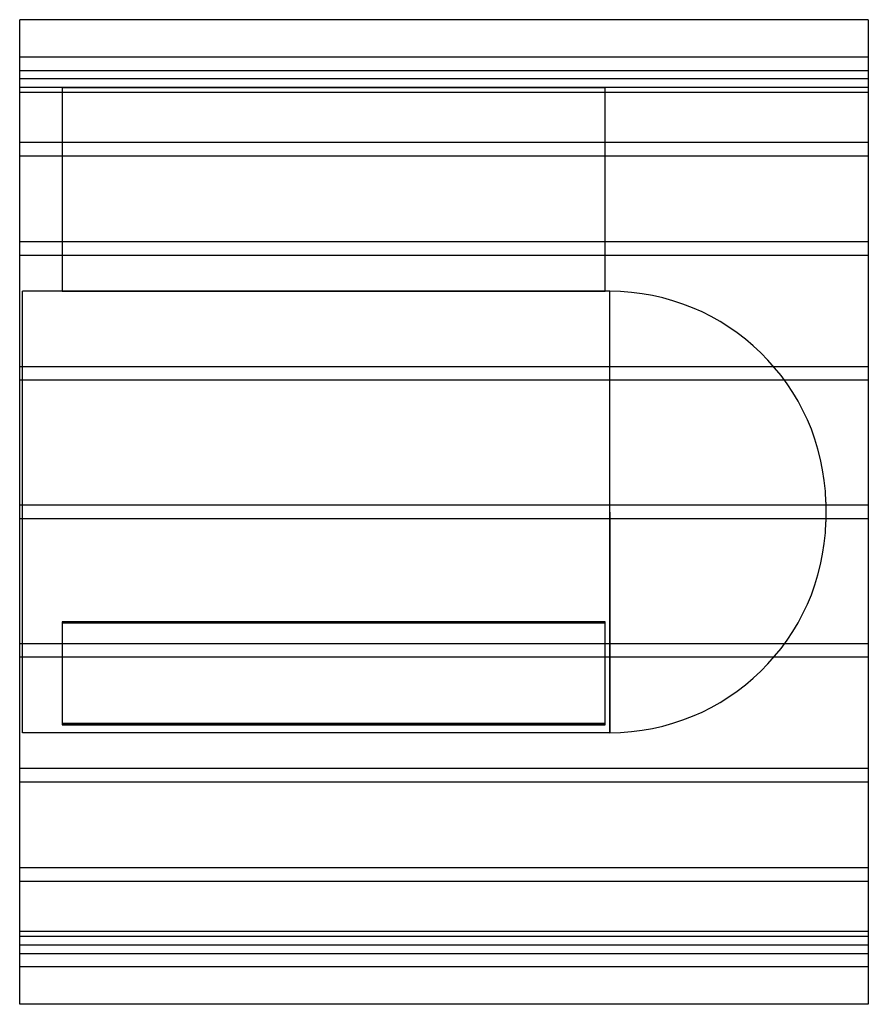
# Model space of a CAD drawing. Header units: millimetres. Extents: x -625 to 625, y -725 to 725.
import ezdxf

# ---------------------------------------------------------------- set-up
doc = ezdxf.new("R2010")
doc.units = ezdxf.units.MM
doc.layers.add('HIDDEN', color=7, linetype='Continuous')
doc.layers.add('THICK', color=7, linetype='Continuous')

msp = doc.modelspace()

# ---------------------------------------------------------------- linework, layer by layer
at = {"layer": 'HIDDEN'}
for p, q in [((625, 670), (-625, 670)), ((-625, 650), (625, 650)), ((625, 637.7), (-625, 637.7)), ((625, 637.7), (-625, 637.7)), ((-562.5, 625), (-625, 625)), ((-562.5, 625), (-562.5, 325)), ((-562.5, 625), (237.5, 625)), ((-562.5, 625), (-562.5, 625)), ((237.5, 625), (-562.5, 625)), ((237.5, 325), (237.5, 625)), ((237.5, 625), (237.5, 625)), ((625, 625), (237.5, 625)), ((625, 617.7), (-625, 617.7)), ((625, 617.7), (-625, 617.7)), ((625, 544), (-625, 544)), ((625, 544), (-625, 544)), ((625, 524), (-625, 524)), ((625, 524), (-625, 524)), ((625, 397.9), (-625, 397.9)), ((625, 397.9), (-625, 397.9)), ((625, 377.9), (-625, 377.9)), ((625, 377.9), (-625, 377.9)), ((-621, 0), (-621, 325)), ((-562.5, 325), (-621, 325)), ((237.5, 325), (-562.5, 325)), ((-562.5, 325), (237.5, 325)), ((244.1, 325), (237.5, 325)), ((244.1, 0), (244.1, 325)), ((625, 214), (-625, 214)), ((625, 214), (-625, 214)), ((625, 194), (-625, 194)), ((625, 194), (-625, 194)), ((625, 10), (-625, 10)), ((625, 10), (-625, 10)), ((244.1, 0), (244.1, -325)), ((562.5, 14.5), (562.5, 0)), ((625, -10), (-625, -10)), ((625, -10), (-625, -10)), ((-621, -325), (-621, 0)), ((244.1, -325), (244.1, 0)), ((562.5, 0), (562.5, -14.5)), ((-562.5, -161.6), (237.5, -161.6)), ((237.5, -161.6), (-562.5, -161.6)), ((-562.5, -161.6), (-562.5, -311.6)), ((237.5, -163.4), (-562.5, -163.4)), ((-562.5, -163.4), (237.5, -163.4)), ((237.5, -311.6), (237.5, -161.6)), ((625, -194), (-625, -194)), ((625, -194), (-625, -194)), ((625, -214), (-625, -214)), ((625, -214), (-625, -214)), ((237.5, -311.6), (-562.5, -311.6)), ((-562.5, -311.6), (-562.5, -313.4)), ((-562.5, -311.6), (237.5, -311.6)), ((-562.5, -313.4), (237.5, -313.4)), ((237.5, -313.4), (-562.5, -313.4)), ((237.5, -313.4), (237.5, -311.6)), ((244.1, -325), (-621, -325)), ((625, -377.9), (-625, -377.9)), ((625, -377.9), (-625, -377.9)), ((625, -397.9), (-625, -397.9)), ((625, -397.9), (-625, -397.9)), ((625, -524), (-625, -524)), ((625, -524), (-625, -524)), ((625, -544), (-625, -544)), ((625, -544), (-625, -544)), ((625, -617.7), (-625, -617.7)), ((625, -617.7), (-625, -617.7)), ((625, -625), (-625, -625)), ((625, -637.7), (-625, -637.7)), ((625, -637.7), (-625, -637.7)), ((-625, -650), (625, -650)), ((625, -670), (-625, -670))]:
    msp.add_line(p, q, dxfattribs=at)
for centre, start, end in [((244.1, 6.5), 1.4358, 90), ((244.1, -6.5), 270, 358.5642)]:
    msp.add_arc(centre, 318.5, start, end, dxfattribs=at)
at = {"layer": 'THICK'}
for p, q in [((-625, 0), (-625, 725)), ((625, 725), (-625, 725)), ((625, 725), (625, 0)), ((625, 0), (625, -725)), ((-625, -725), (-625, 0)), ((625, -725), (-625, -725))]:
    msp.add_line(p, q, dxfattribs=at)

doc.saveas('drawing.dxf')
